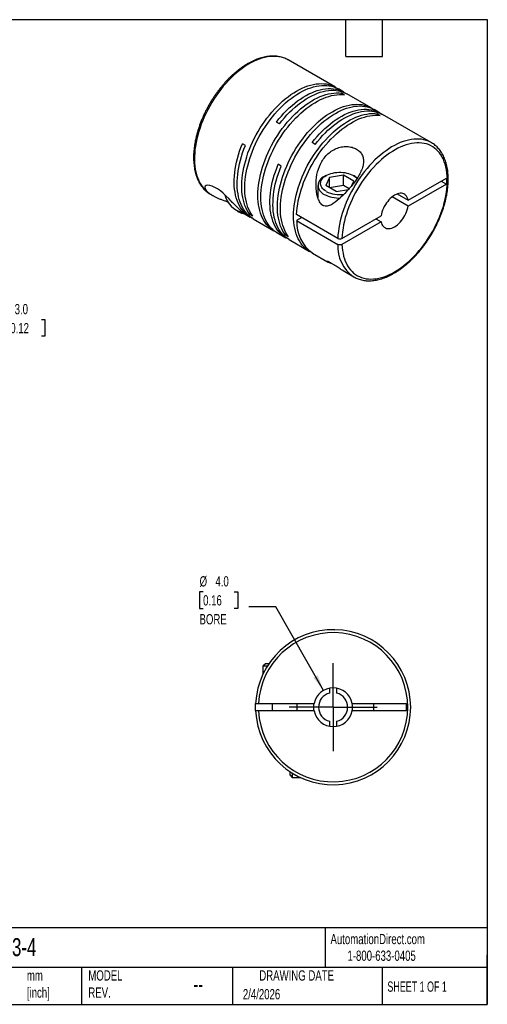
# Model space of a CAD drawing. Header units: millimetres. Extents: x 3 to 137, y 3 to 105.
# Tile 2 of 2: x 88 to 137, y 3 to 105. Entities that reach past the tile are written whole.
import ezdxf

# ---------------------------------------------------------------- set-up
doc = ezdxf.new("R2010")
doc.units = ezdxf.units.MM
doc.header["$LTSCALE"] = 0.5
doc.linetypes.add('SLD-Center', pattern=[19.05, 15.24, -1.27, 1.27, -1.27])
doc.linetypes.add('SLD-Solid', pattern=[0])
doc.layers.add('CENTER', color=40, linetype='SLD-Center')
doc.layers.add('DIMENSIONS', color=140, linetype='SLD-Solid', lineweight=25)
doc.layers.add('TEXT', color=140, linetype='SLD-Solid', lineweight=25)
doc.styles.add('SLDTEXTSTYLE0', font='TXT', dxfattribs={"width": 0.7})
doc.styles.add('SLDTEXTSTYLE1', font='TXT', dxfattribs={"width": 0.65})
doc.dimstyles.new('SLDDIMSTYLE0', dxfattribs={"dimtxt": 1.079004, "dimasz": 1.651, "dimexe": 0, "dimexo": 0.0625, "dimgap": 0.269751, "dimtad": 0, "dimtih": 1, "dimtoh": 1, "dimdec": 1, "dimrnd": 1e-09, "dimzin": 4, "dimdsep": 46, "dimtxsty": 'SLDTEXTSTYLE0', "dimsah": 1, "dimcen": 0.09, "dimadec": 0, "dimazin": 1, "dimtfac": 1, "dimtdec": 1, "dimtmove": 0, "dimatfit": 0, "dimfxl": 0, "dimfrac": 2, "dimtolj": 1, "dimtzin": 12, "dimarcsym": 0})
doc.dimstyles.new('SLDDIMSTYLE3', dxfattribs={"dimtxt": 1.079004, "dimasz": 1.651, "dimexe": 0, "dimexo": 0.0625, "dimgap": 0.269751, "dimtad": 0, "dimtih": 1, "dimtoh": 1, "dimdec": 1, "dimrnd": 1e-09, "dimzin": 4, "dimdsep": 46, "dimtxsty": 'SLDTEXTSTYLE0', "dimsah": 1, "dimcen": 0, "dimadec": 0, "dimazin": 1, "dimtfac": 1, "dimtdec": 1, "dimtofl": 0, "dimtmove": 0, "dimatfit": 3, "dimfxl": 0, "dimfrac": 2, "dimtolj": 1, "dimtzin": 12, "dimarcsym": 0})

# ---------------------------------------------------------------- blocks, each defined once
blk = doc.blocks.new('_D_4')
at = {"layer": 'DIMENSIONS'}
for p, q in [((107.21, 45.74), (106.85, 45.74)), ((106.85, 45.74), (106.85, 44.03)), ((110.42, 45.74), (110.78, 45.74)), ((110.78, 45.74), (110.78, 44.03)), ((106.85, 44.03), (107.21, 44.03)), ((110.78, 44.03), (110.42, 44.03)), ((114.72, 44.18), (111.94, 44.18)), ((119.63, 35.57), (114.72, 44.18))]:
    blk.add_line(p, q, dxfattribs=at)
blk.add_solid([(119.63, 35.57), (119.03, 37.13), (118.59, 36.88)], dxfattribs=at)
at = {"layer": 'DIMENSIONS', "char_height": 1.058, "attachment_point": 1, "style": 'SLDTEXTSTYLE0'}
for s, insert in [('%%c', (106.85, 47.35)), ('4.0', (108.48, 47.35)), ('0.16', (107.21, 45.39)), ('BORE', (106.84, 43.44))]:
    blk.add_mtext(s, dxfattribs=dict(at, insert=insert))
blk = doc.blocks.new('SW_CENTERMARKSYMBOL_1')
at = {"layer": 'CENTER', "color": 0}
for p, q in [((0, 2.54), (0, 4.54)), ((0, 0), (0, 2.54)), ((-2.54, 0), (-4.54, 0)), ((0, 0), (-2.54, 0)), ((0, 0), (0, -2.54)), ((0, 0), (2.54, 0)), ((2.54, 0), (4.54, 0)), ((0, -2.54), (0, -4.54))]:
    blk.add_line(p, q, dxfattribs=at)
blk = doc.blocks.new('_D_6')
at = {"layer": 'DIMENSIONS'}
for p, q in [((85.38, 73.83), (82.2, 73.83)), ((82.2, 73.83), (82.2, 69.81)), ((87.32, 73.83), (86.96, 73.83)), ((86.96, 73.83), (86.96, 72.12)), ((90.53, 73.83), (90.89, 73.83)), ((90.89, 73.83), (90.89, 72.12)), ((86.96, 72.12), (87.32, 72.12)), ((90.89, 72.12), (90.53, 72.12)), ((78.35, 69.81), (83.79, 69.81)), ((76.06, 66.82), (83.79, 66.82)), ((82.2, 66.82), (82.2, 63.64))]:
    blk.add_line(p, q, dxfattribs=at)
for points in [[(82.2, 69.81), (82.46, 71.46), (81.95, 71.46)], [(82.2, 66.82), (81.95, 65.16), (82.46, 65.16)]]:
    blk.add_solid(points, dxfattribs=at)
at = {"layer": 'DIMENSIONS', "char_height": 1.058, "attachment_point": 1, "style": 'SLDTEXTSTYLE0'}
for s, insert in [('3.0', (87.77, 75.44)), ('0.12', (87.32, 73.48))]:
    blk.add_mtext(s, dxfattribs=dict(at, insert=insert))

msp = doc.modelspace()

# ---------------------------------------------------------------- linework, layer by layer
for p, q in [((115.97, 100.62), (115.94, 100.64)), ((120.85, 97.81), (115.97, 100.62)), ((121.74, 97.29), (121.16, 97.63)), ((121.79, 97.01), (121.48, 97.19)), ((121.48, 97.04), (121.48, 97.19)), ((124.54, 95.68), (122.05, 97.12)), ((125.42, 95.17), (124.85, 95.5)), ((125.48, 94.89), (125.17, 95.06)), ((125.17, 94.91), (125.17, 95.06)), ((130.75, 92.09), (125.73, 94.99)), ((115.08, 94.03), (114.77, 94.21)), ((111.57, 91.8), (111.26, 91.98)), ((118.76, 91.91), (118.45, 92.09)), ((130.75, 92.09), (130.72, 92.11)), ((115.25, 89.67), (114.94, 89.85)), ((119.9, 88.69), (119.72, 88.59)), ((120.25, 88.49), (119.86, 87.66)), ((121.7, 88.72), (120.25, 88.49)), ((120.25, 87.43), (120.25, 88.49)), ((122.76, 88.11), (121.7, 88.72)), ((121.7, 87.66), (121.7, 88.72)), ((122.9, 88.59), (122.71, 88.69)), ((128.35, 86.15), (132.3, 88.43)), ((132.3, 88.43), (132.3, 87.82)), ((119.06, 87.67), (119.06, 86.39)), ((120.92, 87.04), (119.86, 87.66)), ((121.7, 87.66), (120.25, 87.43)), ((122.27, 87.33), (121.7, 87.66)), ((122.55, 87.66), (122.76, 88.11)), ((132.3, 87.82), (128.35, 85.54)), ((131.77, 88.12), (132.3, 87.82)), ((107.97, 86.77), (108.22, 86.63)), ((120.92, 87.04), (122.2, 87.24)), ((128.35, 85.54), (126.7, 86.49)), ((127.23, 86.8), (128.35, 86.15)), ((110.14, 86.03), (110.18, 85.92)), ((110.22, 85.95), (110.18, 85.92)), ((110.31, 85.85), (110.18, 85.92)), ((110.71, 85.06), (110.9, 84.95)), ((111.55, 84.7), (112.07, 84.4)), ((112.04, 84.67), (112.17, 84.74)), ((112.35, 84.49), (112.04, 84.67)), ((121.1, 82.21), (116.86, 84.66)), ((117.39, 84.35), (116.86, 84.04)), ((121.53, 82.21), (125.57, 84.54)), ((112.39, 84.22), (114.51, 82.99)), ((116.86, 84.04), (121.1, 81.59)), ((125.57, 83.93), (121.53, 81.59)), ((125.04, 84.24), (125.57, 83.93)), ((114.83, 82.81), (115.76, 82.27)), ((115.72, 82.54), (115.85, 82.62)), ((116.03, 82.36), (115.72, 82.54)), ((116.07, 82.09), (118.2, 80.86)), ((118.51, 80.68), (120.05, 79.79)), ((121.64, 78.88), (122.75, 78.23)), ((122.74, 78.24), (122.75, 78.23)), ((113.63, 38.31), (113.37, 38.05)), ((113.37, 38.05), (113.37, 37.21)), ((113.82, 38.05), (113.37, 38.05)), ((113.99, 38.31), (113.63, 38.31)), ((120.24, 35.79), (120.24, 35.28)), ((120.99, 35.28), (120.99, 35.79)), ((112.93, 34.2), (118.65, 34.2)), ((114.32, 34.2), (114.32, 33.45)), ((116.92, 33.45), (116.92, 34.2)), ((122.58, 34.2), (128.17, 34.2)), ((124.82, 33.45), (124.82, 34.2)), ((128.17, 34.2), (128.17, 33.45)), ((118.65, 33.45), (112.93, 33.45)), ((128.17, 33.45), (122.58, 33.45)), ((120.24, 32.38), (120.24, 31.87)), ((120.99, 31.87), (120.99, 32.38)), ((116.14, 27.2), (116.14, 26.84)), ((116.14, 26.84), (116.4, 26.58)), ((116.4, 27.03), (116.4, 26.58)), ((116.4, 26.58), (117.24, 26.58))]:
    msp.add_line(p, q)
at = {"flags": 128}
for points in [[(115.94, 100.64), (115.85, 100.69), (115.63, 100.79), (115.4, 100.87), (115.16, 100.93), (114.91, 100.97), (114.66, 100.99), (114.39, 100.99), (114.12, 100.98), (113.85, 100.94), (113.57, 100.88), (113.28, 100.81), (113, 100.71), (112.71, 100.59), (112.41, 100.46), (112.12, 100.31), (111.83, 100.14), (111.53, 99.95), (111.24, 99.75), (110.95, 99.53), (110.66, 99.29), (110.38, 99.04), (110.1, 98.77), (109.82, 98.49), (109.55, 98.2), (109.29, 97.9), (109.03, 97.58), (108.79, 97.25), (108.55, 96.92), (108.32, 96.57), (108.1, 96.22), (107.89, 95.86), (107.69, 95.49), (107.51, 95.12), (107.33, 94.75), (107.17, 94.37), (107.02, 93.99), (106.89, 93.61), (106.76, 93.23), (106.66, 92.85), (106.56, 92.48), (106.48, 92.11), (106.42, 91.74), (106.37, 91.37), (106.34, 91.02), (106.32, 90.67), (106.32, 90.33), (106.33, 89.99), (106.36, 89.67), (106.4, 89.36), (106.46, 89.06), (106.53, 88.77), (106.62, 88.5), (106.72, 88.24), (106.83, 87.99), (106.96, 87.76), (107.11, 87.55), (107.27, 87.35), (107.43, 87.17), (107.62, 87.01), (107.81, 86.87), (107.97, 86.77)], [(112.04, 84.67), (111.89, 84.88), (111.76, 85.1), (111.64, 85.34), (111.53, 85.59), (111.44, 85.86), (111.36, 86.14), (111.3, 86.44), (111.25, 86.74), (111.22, 87.06), (111.2, 87.39), (111.2, 87.72), (111.21, 88.07), (111.24, 88.42), (111.28, 88.78), (111.34, 89.15), (111.41, 89.51), (111.5, 89.89), (111.6, 90.26), (111.71, 90.64), (111.84, 91.02), (111.99, 91.4), (112.14, 91.77), (112.31, 92.15), (112.49, 92.52), (112.68, 92.88), (112.89, 93.25), (113.1, 93.6), (113.32, 93.95), (113.56, 94.29), (113.8, 94.62), (114.05, 94.94), (114.31, 95.24), (114.57, 95.54), (114.85, 95.83), (115.12, 96.1), (115.4, 96.36), (115.69, 96.6), (115.98, 96.83), (116.27, 97.04), (116.56, 97.23), (116.85, 97.41), (117.14, 97.57), (117.44, 97.71), (117.73, 97.84), (118.02, 97.94), (118.3, 98.03), (118.58, 98.09), (118.86, 98.14), (119.13, 98.17), (119.39, 98.18), (119.65, 98.17), (119.9, 98.14), (120.15, 98.09), (120.38, 98.02), (120.6, 97.93), (120.82, 97.82), (121, 97.71)], [(112.35, 84.49), (112.2, 84.7), (112.07, 84.92), (111.95, 85.16), (111.84, 85.41), (111.75, 85.68), (111.67, 85.96), (111.61, 86.26), (111.56, 86.56), (111.53, 86.88), (111.51, 87.21), (111.51, 87.54), (111.52, 87.89), (111.55, 88.24), (111.59, 88.6), (111.65, 88.97), (111.72, 89.34), (111.81, 89.71), (111.91, 90.08), (112.02, 90.46), (112.15, 90.84), (112.3, 91.22), (112.45, 91.59), (112.62, 91.97), (112.8, 92.34), (112.99, 92.71), (113.2, 93.07), (113.41, 93.42), (113.64, 93.77), (113.87, 94.11), (114.11, 94.44), (114.36, 94.76), (114.62, 95.06), (114.89, 95.36), (115.16, 95.65), (115.43, 95.92), (115.71, 96.18), (116, 96.42), (116.29, 96.65), (116.58, 96.86), (116.87, 97.05), (117.16, 97.23), (117.46, 97.39), (117.75, 97.53), (118.04, 97.66), (118.33, 97.76), (118.61, 97.85), (118.89, 97.92), (119.17, 97.96), (119.44, 97.99), (119.71, 98), (119.96, 97.99), (120.21, 97.96), (120.46, 97.91), (120.69, 97.84), (120.91, 97.75), (121.13, 97.64), (121.16, 97.63)], [(114.77, 94.21), (115.02, 94.53), (115.28, 94.83), (115.55, 95.13), (115.82, 95.41), (116.1, 95.67), (116.38, 95.93), (116.67, 96.16), (116.96, 96.39), (117.25, 96.59), (117.54, 96.78), (117.83, 96.95), (118.12, 97.11), (118.42, 97.24), (118.71, 97.36), (118.99, 97.46), (119.28, 97.54), (119.56, 97.6), (119.83, 97.64), (120.1, 97.67), (120.36, 97.67), (120.62, 97.65), (120.87, 97.61), (121.11, 97.56), (121.34, 97.48), (121.56, 97.39), (121.77, 97.27), (121.89, 97.2)], [(114.67, 82.9), (114.48, 83.01), (114.28, 83.14), (114.09, 83.29), (113.91, 83.46), (113.75, 83.64), (113.6, 83.85), (113.46, 84.06), (113.34, 84.3), (113.22, 84.55), (113.13, 84.81), (113.05, 85.09), (112.98, 85.38), (112.92, 85.68), (112.89, 85.99), (112.86, 86.32), (112.86, 86.65), (112.86, 86.99), (112.89, 87.34), (112.92, 87.7), (112.98, 88.07), (113.05, 88.43), (113.13, 88.81), (113.22, 89.18), (113.34, 89.56), (113.46, 89.94), (113.6, 90.31), (113.75, 90.69), (113.91, 91.07), (114.09, 91.44), (114.28, 91.81), (114.48, 92.17), (114.69, 92.53), (114.91, 92.87), (115.14, 93.22), (115.38, 93.55), (115.63, 93.87), (115.89, 94.19), (116.15, 94.49), (116.42, 94.78), (116.69, 95.05), (116.97, 95.31), (117.26, 95.56), (117.54, 95.79), (117.83, 96.01), (118.12, 96.21), (118.42, 96.39), (118.71, 96.56), (119, 96.71), (119.29, 96.84), (119.58, 96.95), (119.87, 97.04), (120.15, 97.12), (120.43, 97.17), (120.7, 97.2), (120.97, 97.22), (121.23, 97.22), (121.48, 97.19)], [(114.83, 82.81), (114.79, 82.83), (114.59, 82.96), (114.4, 83.11), (114.23, 83.28), (114.06, 83.46), (113.91, 83.67), (113.77, 83.88), (113.65, 84.12), (113.54, 84.37), (113.44, 84.63), (113.36, 84.91), (113.29, 85.2), (113.24, 85.5), (113.2, 85.81), (113.18, 86.14), (113.17, 86.47), (113.18, 86.81), (113.2, 87.17), (113.24, 87.52), (113.29, 87.89), (113.36, 88.25), (113.44, 88.63), (113.54, 89), (113.65, 89.38), (113.77, 89.76), (113.91, 90.13), (114.06, 90.51), (114.23, 90.89), (114.4, 91.26), (114.59, 91.63), (114.79, 91.99), (115, 92.35), (115.22, 92.7), (115.45, 93.04), (115.69, 93.37), (115.94, 93.69), (116.2, 94.01), (116.46, 94.31), (116.73, 94.6), (117, 94.87), (117.28, 95.13), (117.57, 95.38), (117.85, 95.61), (118.14, 95.83), (118.44, 96.03), (118.73, 96.21), (119.02, 96.38), (119.31, 96.53), (119.61, 96.66), (119.89, 96.77), (120.18, 96.86), (120.46, 96.94), (120.74, 96.99), (121.01, 97.03), (121.28, 97.04), (121.54, 97.04), (121.79, 97.01)], [(115.08, 94.03), (115.33, 94.35), (115.59, 94.65), (115.86, 94.95), (116.13, 95.23), (116.41, 95.49), (116.69, 95.75), (116.98, 95.98), (117.27, 96.21), (117.56, 96.41), (117.85, 96.6), (118.14, 96.77), (118.44, 96.93), (118.73, 97.06), (119.02, 97.18), (119.3, 97.28), (119.59, 97.36), (119.87, 97.42), (120.14, 97.46), (120.41, 97.49), (120.67, 97.49), (120.93, 97.47), (121.18, 97.43), (121.42, 97.38), (121.65, 97.3), (121.87, 97.21), (122.05, 97.12)], [(115.72, 82.54), (115.57, 82.75), (115.44, 82.97), (115.32, 83.21), (115.21, 83.46), (115.12, 83.73), (115.04, 84.01), (114.98, 84.31), (114.93, 84.61), (114.9, 84.93), (114.88, 85.26), (114.88, 85.6), (114.89, 85.94), (114.92, 86.29), (114.96, 86.65), (115.02, 87.02), (115.09, 87.39), (115.18, 87.76), (115.28, 88.14), (115.4, 88.51), (115.53, 88.89), (115.67, 89.27), (115.83, 89.65), (115.99, 90.02), (116.17, 90.39), (116.37, 90.76), (116.57, 91.12), (116.78, 91.47), (117.01, 91.82), (117.24, 92.16), (117.48, 92.49), (117.74, 92.81), (117.99, 93.12), (118.26, 93.41), (118.53, 93.7), (118.81, 93.97), (119.09, 94.23), (119.37, 94.47), (119.66, 94.7), (119.95, 94.91), (120.24, 95.1), (120.54, 95.28), (120.83, 95.44), (121.12, 95.59), (121.41, 95.71), (121.7, 95.81), (121.98, 95.9), (122.27, 95.97), (122.54, 96.02), (122.81, 96.04), (123.08, 96.05), (123.34, 96.04), (123.59, 96.01), (123.83, 95.96), (124.06, 95.89), (124.29, 95.8), (124.5, 95.7), (124.69, 95.58)], [(116.03, 82.36), (115.89, 82.57), (115.75, 82.79), (115.63, 83.03), (115.52, 83.29), (115.43, 83.55), (115.36, 83.83), (115.29, 84.13), (115.24, 84.44), (115.21, 84.75), (115.19, 85.08), (115.19, 85.42), (115.2, 85.76), (115.23, 86.11), (115.27, 86.47), (115.33, 86.84), (115.4, 87.21), (115.49, 87.58), (115.59, 87.96), (115.71, 88.34), (115.84, 88.71), (115.98, 89.09), (116.14, 89.47), (116.3, 89.84), (116.49, 90.21), (116.68, 90.58), (116.88, 90.94), (117.1, 91.29), (117.32, 91.64), (117.55, 91.98), (117.8, 92.31), (118.05, 92.63), (118.3, 92.94), (118.57, 93.24), (118.84, 93.52), (119.12, 93.79), (119.4, 94.05), (119.68, 94.29), (119.97, 94.52), (120.26, 94.73), (120.55, 94.93), (120.85, 95.1), (121.14, 95.26), (121.43, 95.41), (121.72, 95.53), (122.01, 95.63), (122.3, 95.72), (122.58, 95.79), (122.85, 95.84), (123.12, 95.86), (123.39, 95.87), (123.65, 95.86), (123.9, 95.83), (124.14, 95.78), (124.37, 95.71), (124.6, 95.63), (124.81, 95.52), (124.85, 95.5)], [(118.45, 92.09), (118.7, 92.4), (118.96, 92.71), (119.23, 93), (119.5, 93.28), (119.78, 93.55), (120.06, 93.8), (120.35, 94.04), (120.64, 94.26), (120.93, 94.47), (121.22, 94.65), (121.52, 94.83), (121.81, 94.98), (122.1, 95.12), (122.39, 95.24), (122.68, 95.33), (122.96, 95.41), (123.24, 95.48), (123.52, 95.52), (123.79, 95.54), (124.05, 95.54), (124.3, 95.52), (124.55, 95.49), (124.79, 95.43), (125.02, 95.36), (125.24, 95.26), (125.45, 95.15), (125.57, 95.07)], [(118.36, 80.78), (118.16, 80.88), (117.96, 81.01), (117.78, 81.16), (117.6, 81.33), (117.43, 81.52), (117.28, 81.72), (117.14, 81.94), (117.02, 82.17), (116.91, 82.42), (116.81, 82.68), (116.73, 82.96), (116.66, 83.25), (116.61, 83.55), (116.57, 83.87), (116.55, 84.19), (116.54, 84.53), (116.55, 84.87), (116.57, 85.22), (116.61, 85.58), (116.66, 85.94), (116.73, 86.31), (116.81, 86.68), (116.91, 87.05), (117.02, 87.43), (117.14, 87.81), (117.28, 88.19), (117.43, 88.56), (117.6, 88.94), (117.78, 89.31), (117.96, 89.68), (118.16, 90.04), (118.37, 90.4), (118.6, 90.75), (118.83, 91.09), (119.07, 91.42), (119.31, 91.75), (119.57, 92.06), (119.83, 92.36), (120.1, 92.65), (120.38, 92.92), (120.66, 93.19), (120.94, 93.43), (121.23, 93.67), (121.52, 93.88), (121.81, 94.08), (122.1, 94.27), (122.39, 94.43), (122.69, 94.58), (122.98, 94.71), (123.27, 94.82), (123.55, 94.92), (123.84, 94.99), (124.11, 95.04), (124.39, 95.08), (124.65, 95.09), (124.91, 95.09), (125.17, 95.06)], [(116.86, 84.66), (116.88, 85.01), (116.92, 85.36), (116.97, 85.73), (117.03, 86.1), (117.12, 86.47), (117.21, 86.84), (117.32, 87.22), (117.45, 87.6), (117.58, 87.98), (117.73, 88.36), (117.9, 88.73), (118.07, 89.11), (118.26, 89.48), (118.46, 89.84), (118.67, 90.2), (118.89, 90.55), (119.12, 90.89), (119.36, 91.23), (119.61, 91.55), (119.87, 91.86), (120.13, 92.17), (120.4, 92.46), (120.68, 92.73), (120.96, 93), (121.24, 93.25), (121.53, 93.48), (121.82, 93.7), (122.11, 93.9), (122.41, 94.08), (122.7, 94.25), (122.99, 94.4), (123.28, 94.53), (123.57, 94.64), (123.86, 94.73), (124.14, 94.81), (124.42, 94.86), (124.7, 94.9), (124.96, 94.91), (125.22, 94.91), (125.48, 94.89)], [(118.76, 91.91), (119.01, 92.22), (119.27, 92.53), (119.54, 92.82), (119.82, 93.1), (120.09, 93.37), (120.38, 93.62), (120.66, 93.86), (120.95, 94.08), (121.24, 94.29), (121.53, 94.48), (121.83, 94.65), (122.12, 94.8), (122.41, 94.94), (122.7, 95.06), (122.99, 95.16), (123.27, 95.24), (123.55, 95.3), (123.83, 95.34), (124.1, 95.36), (124.36, 95.36), (124.61, 95.34), (124.86, 95.31), (125.1, 95.25), (125.33, 95.18), (125.55, 95.08), (125.73, 94.99)], [(130.72, 92.11), (130.67, 92.14), (130.45, 92.24), (130.22, 92.32), (129.99, 92.39), (129.74, 92.43), (129.49, 92.46), (129.22, 92.46), (128.96, 92.45), (128.68, 92.42), (128.4, 92.36), (128.12, 92.29), (127.83, 92.2), (127.54, 92.09), (127.25, 91.96), (126.96, 91.81), (126.66, 91.64), (126.37, 91.46), (126.08, 91.26), (125.79, 91.04), (125.5, 90.81), (125.21, 90.56), (124.93, 90.3), (124.66, 90.02), (124.38, 89.73), (124.12, 89.43), (123.86, 89.11), (123.62, 88.79), (123.37, 88.45), (123.14, 88.11), (122.92, 87.76), (122.71, 87.4), (122.51, 87.04), (122.32, 86.67), (122.14, 86.29), (121.98, 85.92), (121.83, 85.54), (121.69, 85.16), (121.57, 84.78), (121.46, 84.4), (121.36, 84.02), (121.28, 83.65), (121.21, 83.28), (121.16, 82.92), (121.12, 82.56), (121.1, 82.21)], [(112.23, 84.31), (112.12, 84.37), (111.92, 84.5), (111.72, 84.64), (111.54, 84.8), (111.37, 84.98), (111.22, 85.18), (111.07, 85.39), (110.94, 85.62), (110.82, 85.86), (110.72, 86.12), (110.63, 86.39), (110.56, 86.68), (110.5, 86.98), (110.46, 87.29), (110.43, 87.61), (110.42, 87.94), (110.42, 88.28), (110.44, 88.63), (110.47, 88.99), (110.52, 89.35), (110.58, 89.72), (110.66, 90.09), (110.75, 90.46), (110.86, 90.84), (110.98, 91.22), (111.11, 91.6), (111.26, 91.98)], [(112.39, 84.22), (112.22, 84.32), (112.02, 84.47), (111.84, 84.63), (111.67, 84.81), (111.52, 85.01), (111.38, 85.22), (111.25, 85.45), (111.13, 85.69), (111.03, 85.95), (110.94, 86.22), (110.87, 86.51), (110.81, 86.81), (110.77, 87.12), (110.74, 87.44), (110.73, 87.77), (110.73, 88.11), (110.75, 88.46), (110.78, 88.81), (110.83, 89.17), (110.89, 89.54), (110.97, 89.91), (111.06, 90.29), (111.17, 90.66), (111.29, 91.04), (111.42, 91.42), (111.57, 91.8)], [(121.53, 81.59), (121.55, 81.27), (121.58, 80.97), (121.64, 80.67), (121.7, 80.38), (121.78, 80.11), (121.88, 79.85), (121.99, 79.61), (122.11, 79.38), (122.25, 79.17), (122.4, 78.97), (122.57, 78.79), (122.74, 78.63), (122.93, 78.49), (123.13, 78.36), (123.34, 78.26), (123.56, 78.17), (123.79, 78.1), (124.02, 78.05), (124.27, 78.02), (124.52, 78.01), (124.78, 78.02), (125.05, 78.05), (125.32, 78.1), (125.6, 78.17), (125.88, 78.25), (126.16, 78.36), (126.45, 78.48), (126.74, 78.63), (127.02, 78.79), (127.31, 78.97), (127.6, 79.16), (127.88, 79.37), (128.17, 79.6), (128.44, 79.84), (128.72, 80.1), (128.99, 80.37), (129.25, 80.66), (129.51, 80.95), (129.76, 81.26), (130.01, 81.58), (130.24, 81.91), (130.46, 82.25), (130.68, 82.59), (130.89, 82.94), (131.08, 83.3), (131.26, 83.66), (131.43, 84.03), (131.59, 84.4), (131.74, 84.77), (131.87, 85.14), (131.99, 85.51), (132.09, 85.88), (132.18, 86.25), (132.25, 86.61), (132.32, 86.97), (132.36, 87.33), (132.39, 87.67), (132.41, 88.02), (132.41, 88.35), (132.39, 88.67), (132.36, 88.98), (132.32, 89.29), (132.25, 89.58), (132.18, 89.85), (132.09, 90.12), (131.99, 90.37), (131.87, 90.6), (131.74, 90.82), (131.59, 91.02), (131.43, 91.21), (131.26, 91.38), (131.08, 91.53), (130.89, 91.66), (130.68, 91.78), (130.46, 91.88), (130.24, 91.95), (130.01, 92.01), (129.76, 92.05), (129.51, 92.07), (129.25, 92.07), (128.99, 92.04), (128.72, 92), (128.44, 91.94), (128.17, 91.87), (127.88, 91.77), (127.6, 91.65), (127.31, 91.52), (127.02, 91.36), (126.74, 91.19), (126.45, 91), (126.16, 90.8), (125.88, 90.58), (125.6, 90.34), (125.32, 90.09), (125.05, 89.82), (124.78, 89.54), (124.52, 89.25), (124.27, 88.95), (124.02, 88.63), (123.79, 88.31), (123.56, 87.98), (123.34, 87.63), (123.13, 87.29), (122.93, 86.93), (122.74, 86.57), (122.57, 86.21), (122.4, 85.84), (122.25, 85.47), (122.11, 85.1), (121.99, 84.72), (121.88, 84.35), (121.78, 83.99), (121.7, 83.62), (121.64, 83.26), (121.58, 82.9), (121.55, 82.55), (121.53, 82.21)], [(115.92, 82.19), (115.79, 82.25), (115.59, 82.38), (115.4, 82.52), (115.22, 82.68), (115.05, 82.86), (114.89, 83.06), (114.75, 83.27), (114.62, 83.5), (114.5, 83.75), (114.4, 84), (114.32, 84.28), (114.24, 84.56), (114.19, 84.86), (114.14, 85.17), (114.11, 85.49), (114.1, 85.82), (114.1, 86.16), (114.12, 86.51), (114.16, 86.87), (114.2, 87.23), (114.27, 87.59), (114.34, 87.96), (114.44, 88.34), (114.54, 88.72), (114.66, 89.09), (114.8, 89.47), (114.94, 89.85)], [(116.07, 82.09), (115.9, 82.2), (115.71, 82.34), (115.53, 82.5), (115.36, 82.68), (115.2, 82.88), (115.06, 83.09), (114.93, 83.32), (114.82, 83.57), (114.71, 83.82), (114.63, 84.1), (114.55, 84.38), (114.5, 84.68), (114.45, 84.99), (114.43, 85.31), (114.41, 85.64), (114.42, 85.98), (114.43, 86.33), (114.47, 86.69), (114.51, 87.05), (114.58, 87.41), (114.65, 87.79), (114.75, 88.16), (114.85, 88.54), (114.97, 88.91), (115.11, 89.29), (115.25, 89.67)], [(119.9, 87.07), (119.76, 87.16), (119.64, 87.26), (119.53, 87.36), (119.45, 87.47), (119.38, 87.58), (119.34, 87.7), (119.32, 87.82), (119.32, 87.94), (119.34, 88.06), (119.38, 88.18), (119.45, 88.29), (119.53, 88.4), (119.64, 88.51), (119.76, 88.6), (119.9, 88.69), (120.05, 88.77), (120.22, 88.84), (120.4, 88.9), (120.59, 88.95), (120.79, 88.99), (121, 89.02), (121.2, 89.03), (121.41, 89.03), (121.62, 89.02), (121.82, 88.99), (122.02, 88.95), (122.21, 88.9), (122.39, 88.84), (122.56, 88.77), (122.71, 88.69), (122.85, 88.6), (122.98, 88.51), (123.08, 88.4), (123.09, 88.39)], [(122.9, 88.59), (123.05, 88.49), (123.12, 88.44)], [(111.55, 84.7), (111.44, 84.77), (111.29, 84.88), (111.09, 85.06), (110.85, 85.29), (110.63, 85.52), (110.37, 85.79), (110.12, 86.05), (109.85, 86.33), (109.57, 86.6), (109.28, 86.87), (108.99, 87.1), (108.7, 87.31), (108.42, 87.47), (108.15, 87.59), (107.92, 87.67), (107.71, 87.7), (107.54, 87.67), (107.43, 87.6), (107.39, 87.49), (107.42, 87.35), (107.47, 87.26), (107.54, 87.16), (107.63, 87.06), (107.73, 86.96), (107.73, 86.96)], [(118.98, 86.63), (119, 86.65), (119.06, 86.74)], [(128.35, 86.15), (128.32, 86.3), (128.27, 86.43), (128.2, 86.55), (128.12, 86.65), (128.03, 86.73), (127.92, 86.79), (127.81, 86.84), (127.68, 86.86), (127.55, 86.86), (127.41, 86.85), (127.26, 86.81), (127.11, 86.75), (126.96, 86.67), (126.81, 86.58), (126.67, 86.46), (126.52, 86.33), (126.38, 86.19), (126.25, 86.03), (126.12, 85.87), (126.01, 85.69), (125.9, 85.5), (125.81, 85.31), (125.73, 85.12), (125.66, 84.93), (125.61, 84.73), (125.57, 84.54)], [(125.57, 83.93), (125.61, 83.78), (125.66, 83.65), (125.73, 83.53), (125.81, 83.43), (125.9, 83.35), (126.01, 83.29), (126.12, 83.24), (126.25, 83.22), (126.38, 83.22), (126.52, 83.23), (126.67, 83.27), (126.81, 83.33), (126.96, 83.41), (127.11, 83.5), (127.26, 83.62), (127.41, 83.74), (127.55, 83.89), (127.68, 84.05), (127.81, 84.21), (127.92, 84.39), (128.03, 84.58), (128.12, 84.77), (128.2, 84.96), (128.27, 85.15), (128.32, 85.35), (128.35, 85.54)], [(112.63, 33.45), (112.62, 33.83), (112.63, 34.2)], [(118.62, 33.83), (118.63, 34.04), (118.65, 34.2)], [(118.65, 33.45), (118.63, 33.62), (118.62, 33.83)]]:
    msp.add_lwpolyline(points, dxfattribs=at)
for centre, radius, start, end in [((120.06, 87.67), 0.982, 110.7977, 249.2184), ((111.89, 87.32), 2.52, 193.8976, 256.5472), ((121.25, 89.65), 3.28, 242.0737, 271.6648), ((121.3, 89.76), 3.04, 242.5655, 278.7231), ((111.73, 86.34), 1.62, 239.2448, 261.1867), ((120.75, 83.87), 3.89, 177.4314, 234.9017), ((124.9, 81.38), 3.81, 176.7154, 235.3632), ((120.62, 33.83), 8, 182.6867, 177.3133), ((120.62, 33.83), 7.7, 182.7915, 177.2085), ((120.62, 33.83), 2, 10.8069, 169.1931), ((120.62, 33.83), 1.5, 104.4775, 255.5225), ((120.62, 33.83), 1.5, 284.4775, 75.5225), ((120.62, 33.83), 2, 349.1931, 10.8069), ((120.62, 33.83), 2, 190.8069, 349.1931)]:
    msp.add_arc(centre, radius, start, end)
for points, knots in [([(115.94, 100.64), (115.87, 100.68), (115.74, 100.75), (115.52, 100.84), (115.29, 100.91), (115.06, 100.96), (114.82, 101), (114.57, 101.02), (114.31, 101.02), (114.05, 101.01), (113.79, 100.98), (113.52, 100.92), (113.24, 100.86), (112.96, 100.77), (112.68, 100.66), (112.4, 100.54), (112.12, 100.41), (111.84, 100.25), (111.56, 100.08), (111.27, 99.9), (111, 99.7), (110.72, 99.48), (110.45, 99.25), (110.18, 99.01), (109.91, 98.76), (109.65, 98.49), (109.4, 98.21), (109.15, 97.92), (108.91, 97.62), (108.68, 97.32), (108.45, 97), (108.23, 96.67), (108.02, 96.34), (107.83, 96), (107.64, 95.66), (107.46, 95.31), (107.29, 94.96), (107.13, 94.61), (106.99, 94.25), (106.85, 93.89), (106.73, 93.53), (106.62, 93.17), (106.53, 92.81), (106.44, 92.46), (106.37, 92.11), (106.32, 91.76), (106.27, 91.41), (106.24, 91.07), (106.23, 90.74), (106.23, 90.41), (106.24, 90.09), (106.27, 89.78), (106.31, 89.48), (106.36, 89.19), (106.43, 88.91), (106.52, 88.64), (106.61, 88.38), (106.72, 88.14), (106.85, 87.91), (106.98, 87.69), (107.13, 87.49), (107.29, 87.3), (107.47, 87.13), (107.65, 86.98), (107.82, 86.85), (107.94, 86.79), (107.99, 86.76)], [0, 0, 0, 0, 0.014575, 0.029812, 0.045067, 0.06036, 0.075707, 0.091118, 0.106599, 0.122151, 0.137769, 0.153446, 0.169172, 0.184937, 0.200731, 0.216546, 0.232373, 0.248208, 0.264043, 0.279877, 0.295705, 0.311528, 0.327345, 0.343154, 0.358956, 0.374752, 0.390542, 0.406326, 0.422105, 0.43788, 0.453652, 0.469421, 0.485189, 0.500956, 0.516723, 0.532491, 0.54826, 0.564031, 0.579806, 0.595584, 0.611368, 0.627157, 0.642952, 0.658755, 0.674566, 0.690384, 0.706212, 0.722047, 0.737891, 0.753742, 0.769599, 0.785459, 0.801317, 0.817167, 0.833004, 0.848818, 0.8646, 0.880339, 0.896024, 0.911645, 0.927195, 0.942671, 0.958074, 0.973412, 0.988698, 1, 1, 1, 1]), ([(119.57, 85.6), (119.71, 85.52), (119.87, 85.51), (120.16, 85.56), (120.3, 85.61), (120.71, 85.84), (120.98, 86.05), (121.5, 86.5), (121.75, 86.76), (122.13, 87.17), (122.26, 87.31), (122.51, 87.61), (122.63, 87.76), (122.86, 88.06), (122.98, 88.22), (123.19, 88.55), (123.28, 88.71), (123.46, 89.05), (123.54, 89.22), (123.66, 89.55), (123.7, 89.72), (123.76, 90.04), (123.76, 90.2), (123.73, 90.5), (123.7, 90.64), (123.58, 90.9), (123.5, 91.03), (123.29, 91.24), (123.17, 91.34), (122.9, 91.5), (122.74, 91.56), (122.41, 91.65), (122.23, 91.68), (121.87, 91.69), (121.68, 91.68), (121.31, 91.61), (121.12, 91.55), (120.76, 91.4), (120.59, 91.31), (120.27, 91.09), (120.12, 90.96), (119.85, 90.69), (119.72, 90.54), (119.5, 90.22), (119.41, 90.05), (119.15, 89.53), (119.03, 89.17), (118.88, 88.41), (118.85, 88.03), (118.87, 87.26), (118.91, 86.87), (119.07, 86.32), (119.14, 86.14), (119.32, 85.82), (119.43, 85.68), (119.57, 85.6)], [0, 0, 0, 0, 0.03125, 0.03125, 0.0625, 0.0625, 0.125, 0.125, 0.1875, 0.1875, 0.21875, 0.21875, 0.25, 0.25, 0.28125, 0.28125, 0.3125, 0.3125, 0.34375, 0.34375, 0.375, 0.375, 0.40625, 0.40625, 0.4375, 0.4375, 0.46875, 0.46875, 0.5, 0.5, 0.53125, 0.53125, 0.5625, 0.5625, 0.59375, 0.59375, 0.625, 0.625, 0.65625, 0.65625, 0.6875, 0.6875, 0.71875, 0.71875, 0.75, 0.75, 0.8125, 0.8125, 0.875, 0.875, 0.9375, 0.9375, 0.96875, 0.96875, 1, 1, 1, 1]), ([(122.74, 78.24), (122.79, 78.22), (122.9, 78.15), (123.1, 78.06), (123.32, 77.98), (123.55, 77.92), (123.79, 77.87), (124.04, 77.84), (124.29, 77.83), (124.55, 77.84), (124.81, 77.86), (125.08, 77.9), (125.35, 77.97), (125.63, 78.04), (125.91, 78.14), (126.19, 78.25), (126.47, 78.38), (126.75, 78.53), (127.04, 78.69), (127.32, 78.87), (127.6, 79.06), (127.87, 79.27), (128.15, 79.49), (128.42, 79.73), (128.69, 79.98), (128.95, 80.24), (129.21, 80.51), (129.46, 80.79), (129.7, 81.09), (129.94, 81.39), (130.17, 81.71), (130.39, 82.03), (130.6, 82.35), (130.81, 82.69), (131, 83.03), (131.18, 83.38), (131.36, 83.73), (131.52, 84.08), (131.67, 84.44), (131.81, 84.79), (131.94, 85.15), (132.05, 85.51), (132.16, 85.87), (132.24, 86.23), (132.32, 86.58), (132.38, 86.93), (132.43, 87.28), (132.47, 87.62), (132.49, 87.96), (132.5, 88.29), (132.49, 88.61), (132.47, 88.93), (132.44, 89.23), (132.39, 89.53), (132.33, 89.82), (132.25, 90.09), (132.16, 90.35), (132.05, 90.6), (131.94, 90.84), (131.81, 91.06), (131.66, 91.27), (131.51, 91.47), (131.34, 91.64), (131.16, 91.81), (130.98, 91.95), (130.83, 92.05), (130.73, 92.1), (130.71, 92.11)], [0, 0, 0, 0, 0.010865, 0.026024, 0.041191, 0.056386, 0.071628, 0.08693, 0.102299, 0.117739, 0.133247, 0.148818, 0.164442, 0.18011, 0.195812, 0.211538, 0.22728, 0.243031, 0.258787, 0.274541, 0.290292, 0.306038, 0.321777, 0.33751, 0.353235, 0.368954, 0.384667, 0.400373, 0.416075, 0.431772, 0.447465, 0.463156, 0.478844, 0.494531, 0.510218, 0.525906, 0.541594, 0.557284, 0.572977, 0.588674, 0.604375, 0.620081, 0.635794, 0.651513, 0.66724, 0.682974, 0.698717, 0.714469, 0.730229, 0.745996, 0.76177, 0.777548, 0.793327, 0.809102, 0.824866, 0.840611, 0.85633, 0.872011, 0.887643, 0.903216, 0.918722, 0.934154, 0.949513, 0.964803, 0.980034, 0.995222, 1, 1, 1, 1]), ([(107.73, 86.96), (107.81, 86.9), (107.96, 86.77), (108.24, 86.61), (108.52, 86.46), (108.8, 86.33), (109.11, 86.21), (109.42, 86.1), (109.65, 86.02), (109.78, 85.98), (109.8, 85.97)], [0, 0, 0, 0, 0.1627981, 0.3280786, 0.4585884, 0.5891172, 0.7228528, 0.8565957, 0.9742332, 1, 1, 1, 1]), ([(121.1, 82.21), (121.16, 82.17), (121.23, 82.16), (121.39, 82.16), (121.47, 82.17), (121.53, 82.21)], [0, 0, 0, 0, 0.5, 0.5, 1, 1, 1, 1]), ([(121.53, 81.59), (121.47, 81.56), (121.39, 81.54), (121.23, 81.54), (121.16, 81.56), (121.1, 81.59)], [0, 0, 0, 0, 0.5, 0.5, 1, 1, 1, 1]), ([(120.39, 79.67), (120.36, 79.68), (120.29, 79.72), (120.21, 79.76), (120.13, 79.8), (120.07, 79.82), (120.02, 79.84), (120, 79.83), (120.02, 79.81), (120.08, 79.77), (120.2, 79.72), (120.32, 79.68), (120.4, 79.65), (120.43, 79.64)], [0, 0, 0, 0, 0.053446, 0.111665, 0.171549, 0.245526, 0.321306, 0.434686, 0.551027, 0.687369, 0.827053, 0.94198, 1, 1, 1, 1]), ([(121.64, 78.88), (121.63, 78.88), (121.54, 78.93), (121.37, 79.04), (121.13, 79.19), (120.95, 79.31), (120.78, 79.42), (120.64, 79.51), (120.51, 79.59), (120.43, 79.64), (120.39, 79.67)], [0, 0, 0, 0, 0.00994, 0.246788, 0.411815, 0.580774, 0.683978, 0.789321, 0.892698, 1, 1, 1, 1]), ([(112.63, 34.2), (112.63, 34.2), (112.66, 34.2), (112.77, 34.2), (112.85, 34.2), (112.93, 34.2)], [0, 0, 0, 0, 0.5, 0.5, 1, 1, 1, 1]), ([(112.93, 33.45), (112.85, 33.45), (112.77, 33.45), (112.66, 33.45), (112.63, 33.45), (112.63, 33.45)], [0, 0, 0, 0, 0.5, 0.5, 1, 1, 1, 1])]:
    msp.add_open_spline(points, degree=3, knots=knots)
at = {"layer": 'TEXT'}
for p, q in [((3.17, 104.78), (136.52, 104.78)), ((121.92, 100.97), (121.92, 104.78)), ((125.73, 100.97), (125.73, 104.78)), ((136.52, 104.78), (136.52, 3.17)), ((121.92, 100.97), (125.73, 100.97)), ((136.52, 11.06), (3.17, 11.06)), ((119.79, 11.06), (119.79, 6.98)), ((136.52, 3.17), (136.52, 8.26)), ((136.52, 6.98), (3.17, 6.98)), ((94.65, 6.98), (94.65, 3.17)), ((110.23, 6.98), (110.23, 3.17)), ((125.67, 6.98), (125.67, 3.17)), ((3.17, 3.17), (136.52, 3.17))]:
    msp.add_line(p, q, dxfattribs=at)

# ---------------------------------------------------------------- block references
at = {"layer": 'CENTER'}
msp.add_blockref('SW_CENTERMARKSYMBOL_1', (120.62, 33.83), dxfattribs=at)

# ---------------------------------------------------------------- texts
at = {"layer": 'TEXT'}
for s, insert, char_height, attachment_point, style in [('AutomationDirect.com', (120.35, 10.44), 1.0583, 1, 'SLDTEXTSTYLE0'), ('SRB-16C-3-4', (79.6, 10), 1.8521, 1, 'SLDTEXTSTYLE0'), ('1-800-633-0405', (122.1, 8.72), 1.0583, 1, 'SLDTEXTSTYLE0'), ('mm^J[inch]', (89.03, 6.68), 1.058, 1, 'SLDTEXTSTYLE0'), ('MODEL ^JREV.', (95.37, 6.68), 1.0583, 1, 'SLDTEXTSTYLE0'), ('DRAWING DATE', (116.86, 6.68), 1.0583, 2, 'SLDTEXTSTYLE0'), ('--', (106.21, 6.04), 1.587, 1, 'SLDTEXTSTYLE0'), ('SHEET 1 OF 1', (126.22, 5.53), 1.0583, 1, 'SLDTEXTSTYLE1'), ('2/4/2026', (111.31, 4.75), 1.058, 1, 'SLDTEXTSTYLE0')]:
    msp.add_mtext(s, dxfattribs=dict(at, insert=insert, char_height=char_height, attachment_point=attachment_point, style=style))

# ---------------------------------------------------------------- dimensions: what is measured, and where the dimension line sits
at = {"layer": 'DIMENSIONS'}
dim = msp.add_linear_dim(base=(82.2, 69.81), p1=(75.43, 66.82), p2=(77.72, 69.81), angle=90, dimstyle='SLDDIMSTYLE0', dxfattribs=at)
dim.commit()
dim.dimension.update_dxf_attribs({"geometry": '_D_6', "text_midpoint": (82.2, 73.83), "dimtype": 160})
dim = msp.add_diameter_dim_2p(p1=(121.61, 32.09), p2=(119.63, 35.57), text='<>\\PBORE', dimstyle='SLDDIMSTYLE3', dxfattribs=at)
dim.commit()
dim.dimension.update_dxf_attribs({"geometry": '_D_4', "text_midpoint": (108.82, 44.74), "dimtype": 163})

doc.saveas('drawing.dxf')
